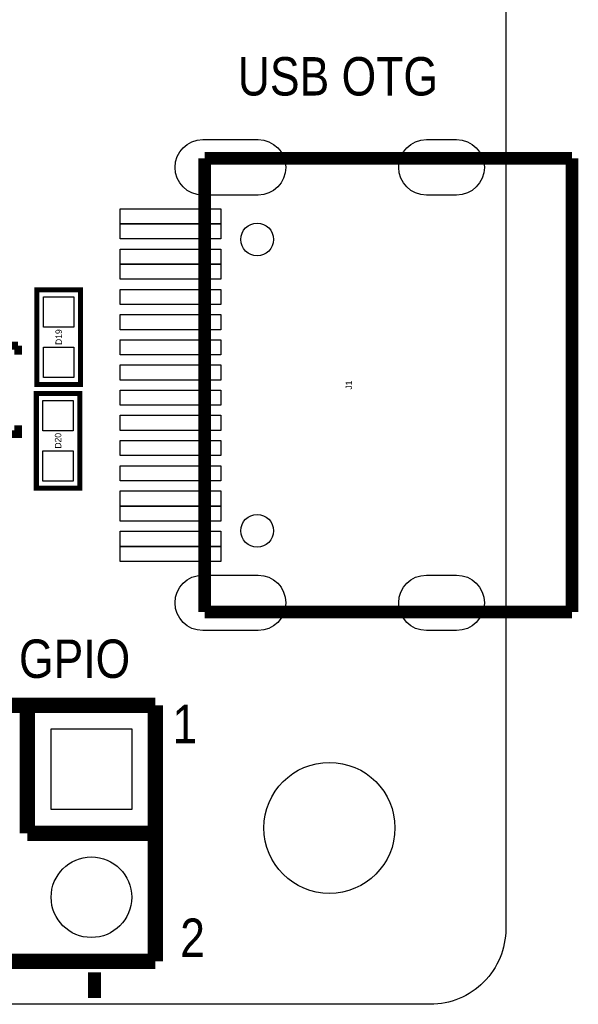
# Model space of a CAD drawing. Extents: x -11.1 to 87.6, y 0 to 56.
# Tile 10 of 20: x 75.4 to 86.4, y 0 to 19.5. Entities that reach past the tile are written whole.
import ezdxf
from ezdxf.enums import TextEntityAlignment as Align

# ---------------------------------------------------------------- set-up
doc = ezdxf.new("R2010")
doc.units = 0
for name, color, linetype in [('BG_OUTLINE', 12, 'CONTINUOUS'), ('BG_SILKSCREEN_TOP', 7, 'CONTINUOUS'), ('PG_SILKSCREEN_TOP', 253, 'CONTINUOUS'), ('PIN_TOP', 92, 'CONTINUOUS'), ('RD_SILKSCREEN_TOP', 7, 'CONTINUOUS')]:
    doc.layers.add(name, color=color, linetype=linetype)

msp = doc.modelspace()

# ---------------------------------------------------------------- linework, layer by layer
at = {"layer": 'BG_OUTLINE'}
msp.add_lwpolyline([(0, 1.500124), (0, 54.500018, -0.414227), (1.500124, 55.999888), (15.999968, 55.999888, -0.414241), (16.999966, 54.99989), (16.999966, 52.500022, 0.414244), (18.50009, 50.999898, 0.414204), (19.99996, 52.500022), (19.99996, 54.99989, -0.414226), (20.999958, 55.999888), (21.3614, 55.999888), (83.49996, 55.999888, -0.414216), (85.000084, 54.500018), (85.000084, 1.500124, -0.414251), (83.49996, 0), (1.500124, 0, -0.414262)], format="xyb", close=True, dxfattribs=at)
at = {"layer": 'BG_SILKSCREEN_TOP', "const_width": 0.254}
msp.add_lwpolyline([(76.835, 0.635), (76.835, 0.127)], dxfattribs=at)
at = {"layer": 'PG_SILKSCREEN_TOP'}
for points, const_width in [([(79.02321, 7.786624), (79.02321, 16.788384)], 0.24892), ([(79.02321, 16.788384), (86.31555, 16.788384)], 0.24892), ([(86.31555, 16.788384), (86.31555, 7.786624)], 0.24892), ([(76.556108, 14.17955), (76.556108, 12.29995), (75.692508, 12.29995), (75.692508, 14.17955), (76.556108, 14.17955)], 0.1016), ([(75.318874, 13.069824), (72.763126, 13.069824), (72.763126, 12.892024)], 0.1524), ([(75.318874, 12.892024), (75.318874, 13.069824)], 0.1524), ([(75.680316, 10.243058), (75.680316, 12.122658), (76.543916, 12.122658), (76.543916, 10.243058), (75.680316, 10.243058)], 0.1016), ([(72.763126, 11.491976), (72.763126, 11.314176), (75.318874, 11.314176), (75.318874, 11.491976)], 0.1524), ([(86.31555, 7.786624), (79.02321, 7.786624)], 0.24892), ([(27.245056, 5.934964), (78.045056, 5.934964)], 0.3048), ([(75.505056, 5.934964), (75.505056, 3.394964)], 0.3048), ([(78.045056, 5.934964), (78.045056, 0.854964)], 0.3048), ([(75.505056, 3.394964), (78.045056, 3.394964)], 0.3048), ([(78.045056, 0.854964), (27.245056, 0.854964)], 0.3048)]:
    msp.add_lwpolyline(points, dxfattribs=dict(at, const_width=const_width))
at = {"layer": 'PIN_TOP'}
for points in [[(78.98384, 17.158081), (80.08366, 17.158081, -1), (80.08366, 16.058007), (78.98384, 16.058007, -1)], [(83.424776, 17.158081), (84.024724, 17.158081, -1), (84.024724, 16.058007), (83.424776, 16.058007, -1)], [(78.98384, 8.517001), (80.08366, 8.517001, -1), (80.08366, 7.416927), (78.98384, 7.416927, -1)], [(83.424776, 8.517001), (84.024724, 8.517001, -1), (84.024724, 7.416927), (83.424776, 7.416927, -1)]]:
    msp.add_lwpolyline(points, format="xyb", close=True, dxfattribs=at)
for points in [[(79.345028, 15.487777), (77.345032, 15.487777), (77.345032, 15.787751), (79.345028, 15.787751)], [(79.345028, 15.188057), (77.345032, 15.188057), (77.345032, 15.488031), (79.345028, 15.488031)], [(79.345028, 14.687677), (77.345032, 14.687677), (77.345032, 14.987651), (79.345028, 14.987651)], [(79.345028, 14.387957), (77.345032, 14.387957), (77.345032, 14.687931), (79.345028, 14.687931)], [(79.345028, 13.887577), (77.345032, 13.887577), (77.345032, 14.187551), (79.345028, 14.187551)], [(75.824588, 14.039342), (76.424028, 14.039342), (76.424028, 13.439902), (75.824588, 13.439902)], [(79.345028, 13.387197), (77.345032, 13.387197), (77.345032, 13.687171), (79.345028, 13.687171)], [(79.345028, 12.886817), (77.345032, 12.886817), (77.345032, 13.186791), (79.345028, 13.186791)], [(75.824588, 13.039598), (76.424028, 13.039598), (76.424028, 12.440158), (75.824588, 12.440158)], [(79.345028, 12.386437), (77.345032, 12.386437), (77.345032, 12.686411), (79.345028, 12.686411)], [(79.345028, 11.888597), (77.345032, 11.888597), (77.345032, 12.188571), (79.345028, 12.188571)], [(76.411836, 11.38301), (75.812396, 11.38301), (75.812396, 11.98245), (76.411836, 11.98245)], [(79.345028, 11.388217), (77.345032, 11.388217), (77.345032, 11.688191), (79.345028, 11.688191)], [(79.345028, 10.887837), (77.345032, 10.887837), (77.345032, 11.187811), (79.345028, 11.187811)], [(76.411836, 10.383266), (75.812396, 10.383266), (75.812396, 10.982706), (76.411836, 10.982706)], [(79.345028, 10.387457), (77.345032, 10.387457), (77.345032, 10.687431), (79.345028, 10.687431)], [(79.345028, 9.887077), (77.345032, 9.887077), (77.345032, 10.187051), (79.345028, 10.187051)], [(79.345028, 9.587357), (77.345032, 9.587357), (77.345032, 9.887331), (79.345028, 9.887331)], [(79.345028, 9.086977), (77.345032, 9.086977), (77.345032, 9.386951), (79.345028, 9.386951)], [(79.345028, 8.787257), (77.345032, 8.787257), (77.345032, 9.087231), (79.345028, 9.087231)], [(77.575029, 3.864991), (75.975083, 3.864991), (75.975083, 5.464937), (77.575029, 5.464937)]]:
    msp.add_lwpolyline(points, close=True, dxfattribs=at)
for centre, radius in [((80.06461, 15.178024), 0.324993), ((80.06461, 9.396984), 0.324993), ((81.499964, 3.50012), 1.299972), ((76.775056, 2.124964), 0.799973)]:
    msp.add_circle(centre, radius, dxfattribs=at)

# ---------------------------------------------------------------- texts
at = {"layer": 'BG_SILKSCREEN_TOP', "width": 0.866667}
for s, p in [('USB OTG', (79.680054, 18.034)), ('GPIO', (75.3364, 6.477))]:
    msp.add_text(s, height=0.762, dxfattribs=at).set_placement(p)
at = {"layer": 'PG_SILKSCREEN_TOP', "width": 0.866667}
for s, p in [('1', (78.3844, 5.1816)), ('2', (78.5368, 0.9398))]:
    msp.add_text(s, height=0.762, dxfattribs=at).set_placement(p)
at = {"layer": 'RD_SILKSCREEN_TOP'}
for s, p in [('D19', (76.187808, 13.23975)), ('J1', (81.94802, 12.287504)), ('D20', (76.175616, 11.182858))]:
    msp.add_text(s, height=0.127, rotation=90, dxfattribs=at).set_placement(p, align=Align.CENTER)

doc.saveas('drawing.dxf')
